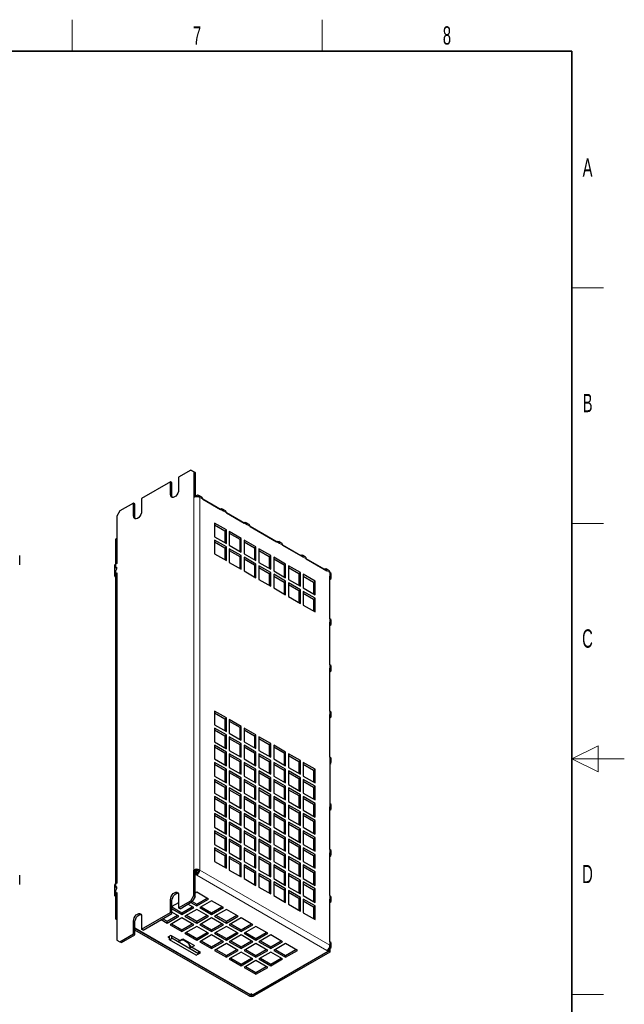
# Model space of a CAD drawing. Header units: millimetres. Extents: x 5 to 418, y 2 to 292.
# Tile 10 of 10: x 302 to 418, y 100 to 288. Entities that reach past the tile are written whole.
import ezdxf

# ---------------------------------------------------------------- set-up
doc = ezdxf.new("R2010")
doc.units = ezdxf.units.MM
doc.layers.add('SLD-0', color=7, linetype='Continuous')
doc.styles.add('SLDTEXTSTYLE0', font='TXT', dxfattribs={"width": 0.605})

msp = doc.modelspace()

# ---------------------------------------------------------------- linework, layer by layer
at = {"color": 7, "linetype": 'Continuous', "lineweight": 25}
for p, q in [((335.1527, 202.4398), (332.8193, 201.0927)), ((335.7184, 202.1131), (335.1527, 202.4398)), ((335.1527, 202.4398), (335.4356, 202.2765)), ((335.4356, 202.2765), (336.0013, 201.9498)), ((335.7184, 202.1131), (335.7184, 197.2138)), ((336.0013, 201.9498), (335.7184, 202.1131)), ((336.0013, 201.9498), (336.0013, 197.3193)), ((331.2637, 200.1946), (325.7482, 197.0106)), ((331.2637, 197.745), (331.2637, 200.1946)), ((331.5465, 200.0313), (331.2637, 200.1946)), ((331.5465, 197.5817), (331.5465, 200.0313)), ((332.8193, 201.0927), (332.8193, 198.6431)), ((336.0013, 197.6711), (336.0296, 197.6875)), ((336.0296, 197.3608), (336.0296, 197.6875)), ((336.0296, 197.6875), (336.2841, 197.5405)), ((337.2498, 197.2536), (336.6841, 197.5801)), ((324.1926, 196.1126), (321.6046, 194.6186)), ((324.1926, 193.663), (324.1926, 196.1126)), ((324.4754, 195.9493), (324.1926, 196.1126)), ((324.4754, 193.4997), (324.4754, 195.9493)), ((325.7482, 197.0106), (325.7482, 194.561)), ((336.0013, 197.3445), (336.0296, 197.3608)), ((336.0296, 197.3608), (336.0771, 197.3334)), ((336.2841, 197.3491), (336.2841, 197.5405)), ((337.4155, 196.8874), (340.8096, 194.928)), ((341.3753, 194.6013), (337.4155, 196.8873)), ((321.6046, 194.6186), (321.0389, 193.6388)), ((340.8096, 194.9279), (340.8096, 194.928)), ((341.7753, 194.641), (341.2096, 194.9676)), ((341.941, 194.2749), (345.3351, 192.3155)), ((345.9008, 191.9888), (341.941, 194.2748)), ((321.0389, 193.6388), (321.0389, 184.5752)), ((341.941, 191.0086), (339.6782, 192.3149)), ((339.6782, 192.3149), (339.6782, 189.7019)), ((339.6782, 191.9883), (341.6581, 190.8453)), ((345.3351, 192.3154), (345.3351, 192.3155)), ((346.3007, 192.0285), (345.7351, 192.3551)), ((341.6581, 190.8453), (341.941, 191.0086)), ((341.6581, 190.8453), (341.6581, 188.559)), ((341.941, 188.3957), (341.941, 191.0086)), ((344.7694, 189.3758), (342.5067, 190.682)), ((342.5067, 190.682), (342.5067, 188.0691)), ((342.5067, 190.3555), (344.4866, 189.2125)), ((346.4665, 191.6624), (351.5576, 188.7233)), ((352.1233, 188.3966), (346.4665, 191.6623)), ((321.0106, 189.3764), (320.7278, 189.2131)), ((320.7278, 189.2131), (320.7278, 184.4772)), ((321.0106, 189.3764), (321.0106, 184.6405)), ((321.0389, 189.3601), (321.0106, 189.3764)), ((339.6782, 189.7019), (341.941, 188.3957)), ((341.941, 187.7424), (339.6782, 189.0487)), ((339.6782, 189.0487), (339.6782, 186.4358)), ((339.6782, 188.7221), (341.6581, 187.5792)), ((344.4866, 189.2125), (344.7694, 189.3758)), ((344.4866, 189.2125), (344.4866, 186.9261)), ((344.7694, 186.7629), (344.7694, 189.3758)), ((347.5978, 187.743), (345.3351, 189.0492)), ((345.3351, 189.0492), (345.3351, 186.4363)), ((345.3351, 188.7227), (347.315, 187.5797)), ((351.5576, 188.7232), (351.5576, 188.7233)), ((352.5233, 188.4363), (351.9576, 188.7629)), ((339.6782, 186.4358), (341.941, 185.1295)), ((341.6581, 187.5792), (341.941, 187.7424)), ((341.6581, 187.5792), (341.6581, 185.2928)), ((341.941, 185.1295), (341.941, 187.7424)), ((342.5067, 188.0691), (344.7694, 186.7629)), ((344.7694, 186.1096), (342.5067, 187.4159)), ((342.5067, 187.4159), (342.5067, 184.8029)), ((342.5067, 187.0893), (344.4866, 185.9463)), ((345.3351, 186.4363), (347.5978, 185.13)), ((347.315, 187.5797), (347.5978, 187.743)), ((347.315, 187.5797), (347.315, 185.2933)), ((347.5978, 185.13), (347.5978, 187.743)), ((350.4263, 186.1102), (348.1635, 187.4164)), ((348.1635, 187.4164), (348.1635, 184.8035)), ((348.1635, 187.0898), (350.1434, 185.9469)), ((352.689, 188.0702), (356.0831, 186.1108)), ((356.6488, 185.7841), (352.689, 188.0701)), ((302.4442, 185.1475), (302.4442, 186.1177)), ((302.4442, 184.3213), (302.4442, 185.1475)), ((321.0106, 184.6405), (320.7278, 184.4772)), ((320.7278, 184.4772), (320.7987, 184.4363)), ((321.0389, 184.5752), (320.8126, 184.4445)), ((321.0106, 184.6405), (321.0389, 184.6242)), ((342.5067, 184.8029), (344.7694, 183.4967)), ((344.4866, 185.9463), (344.7694, 186.1096)), ((344.4866, 185.9463), (344.4866, 183.66)), ((344.7694, 183.4967), (344.7694, 186.1096)), ((347.5978, 184.4768), (345.3351, 185.7831)), ((345.3351, 185.7831), (345.3351, 183.1701)), ((345.3351, 185.4565), (347.315, 184.3135)), ((347.315, 184.3135), (347.5978, 184.4768)), ((347.5978, 181.8639), (347.5978, 184.4768)), ((348.1635, 184.8035), (350.4263, 183.4972)), ((350.1434, 185.9469), (350.4263, 186.1102)), ((350.1434, 185.9469), (350.1434, 183.6605)), ((350.4263, 183.4972), (350.4263, 186.1102)), ((353.2547, 184.4773), (350.9919, 185.7836)), ((350.9919, 185.7836), (350.9919, 183.1707)), ((350.9919, 185.457), (352.9718, 184.3141)), ((352.9718, 184.3141), (353.2547, 184.4773)), ((353.2547, 181.8644), (353.2547, 184.4773)), ((356.0831, 186.1107), (356.0831, 186.1108)), ((357.0488, 185.8238), (356.4831, 186.1504)), ((360.6086, 183.4983), (357.2145, 185.4577)), ((357.2145, 185.4576), (361.1743, 183.1716)), ((320.5783, 184.118), (320.5783, 183.1478)), ((320.5783, 183.1478), (320.5783, 182.3216)), ((321.0106, 182.6808), (320.7278, 182.5175)), ((320.7278, 182.5175), (320.7278, 123.4)), ((321.0315, 183.74), (320.8126, 183.8664)), ((320.8126, 182.6481), (321.0389, 182.7788)), ((321.0106, 182.6808), (321.0106, 123.5632)), ((321.0389, 182.6645), (321.0106, 182.6808)), ((321.0389, 182.7788), (321.0389, 123.4979)), ((345.3351, 183.1701), (347.5978, 181.8639)), ((347.315, 184.3135), (347.315, 182.0272)), ((350.4263, 182.844), (348.1635, 184.1502)), ((348.1635, 184.1502), (348.1635, 181.5373)), ((348.1635, 183.8237), (350.1434, 182.6807)), ((350.1434, 182.6807), (350.4263, 182.844)), ((350.1434, 182.6807), (350.1434, 180.3943)), ((350.4263, 180.2311), (350.4263, 182.844)), ((350.9919, 183.1707), (353.2547, 181.8644)), ((353.2547, 181.2112), (350.9919, 182.5174)), ((350.9919, 182.5174), (350.9919, 179.9045)), ((352.9718, 184.3141), (352.9718, 182.0277)), ((356.0831, 182.8445), (353.8204, 184.1508)), ((353.8204, 184.1508), (353.8204, 181.5378)), ((353.8204, 183.8242), (355.8003, 182.6812)), ((355.8003, 182.6812), (356.0831, 182.8445)), ((355.8003, 182.6812), (355.8003, 180.3949)), ((356.0831, 180.2316), (356.0831, 182.8445)), ((358.9115, 181.2117), (356.6488, 182.518)), ((356.6488, 182.518), (356.6488, 179.905)), ((360.6086, 183.4983), (360.6086, 183.4982)), ((361.5742, 183.2113), (361.0086, 183.5379)), ((361.9743, 181.8653), (361.9743, 182.5185)), ((348.1635, 181.5373), (350.4263, 180.2311)), ((350.9919, 182.1909), (352.9718, 181.0479)), ((352.9718, 181.0479), (353.2547, 181.2112)), ((352.9718, 181.0479), (352.9718, 178.7615)), ((353.2547, 178.5982), (353.2547, 181.2112)), ((353.8204, 181.5378), (356.0831, 180.2316)), ((356.0831, 179.5784), (353.8204, 180.8846)), ((353.8204, 180.8846), (353.8204, 178.2717)), ((356.6488, 182.1914), (358.6287, 181.0484)), ((358.6287, 181.0484), (358.9115, 181.2117)), ((358.6287, 181.0484), (358.6287, 178.7621)), ((358.9115, 178.5988), (358.9115, 181.2117)), ((361.74, 174.0264), (361.74, 182.1918)), ((350.9919, 179.9045), (353.2547, 178.5982)), ((353.8204, 180.5581), (355.8003, 179.4151)), ((355.8003, 179.4151), (356.0831, 179.5784)), ((355.8003, 179.4151), (355.8003, 177.1287)), ((356.0831, 176.9654), (356.0831, 179.5784)), ((356.6488, 179.905), (358.9115, 178.5988)), ((358.9115, 177.9455), (356.6488, 179.2518)), ((356.6488, 179.2518), (356.6488, 176.6389)), ((356.6488, 178.9252), (358.6287, 177.7823)), ((353.8204, 178.2717), (356.0831, 176.9654)), ((358.6287, 177.7823), (358.9115, 177.9455)), ((358.6287, 177.7823), (358.6287, 175.4959)), ((358.9115, 175.3326), (358.9115, 177.9455)), ((356.6488, 176.6389), (358.9115, 175.3326)), ((361.74, 165.2078), (361.74, 173.3732)), ((361.9743, 173.0466), (361.9743, 173.6999)), ((361.74, 156.3891), (361.74, 164.5545)), ((361.9743, 164.228), (361.9743, 164.8812)), ((341.941, 155.0808), (339.6782, 156.3871)), ((339.6782, 156.3871), (339.6782, 153.7741)), ((339.6782, 156.0605), (341.6581, 154.9175)), ((341.6581, 154.9175), (341.941, 155.0808)), ((341.6581, 154.9175), (341.6581, 152.6312)), ((341.941, 152.4679), (341.941, 155.0808)), ((344.7694, 153.448), (342.5067, 154.7542)), ((342.5067, 154.7542), (342.5067, 152.1413)), ((342.5067, 154.4277), (344.4866, 153.2847)), ((361.74, 147.5705), (361.74, 155.7359)), ((361.9743, 155.4093), (361.9743, 156.0626)), ((339.6782, 153.7741), (341.941, 152.4679)), ((341.941, 151.8146), (339.6782, 153.1209)), ((339.6782, 153.1209), (339.6782, 150.508)), ((339.6782, 152.7943), (341.6581, 151.6514)), ((344.4866, 153.2847), (344.7694, 153.448)), ((344.4866, 153.2847), (344.4866, 150.9983)), ((344.7694, 150.8351), (344.7694, 153.448)), ((347.5978, 151.8152), (345.3351, 153.1214)), ((345.3351, 153.1214), (345.3351, 150.5085)), ((345.3351, 152.7949), (347.315, 151.6519)), ((341.6581, 151.6514), (341.941, 151.8146)), ((341.6581, 151.6514), (341.6581, 149.365)), ((341.941, 149.2017), (341.941, 151.8146)), ((342.5067, 152.1413), (344.7694, 150.8351)), ((344.7694, 150.1818), (342.5067, 151.4881)), ((342.5067, 151.4881), (342.5067, 148.8752)), ((342.5067, 151.1615), (344.4866, 150.0185)), ((347.315, 151.6519), (347.5978, 151.8152)), ((347.315, 151.6519), (347.315, 149.3655)), ((347.5978, 149.2022), (347.5978, 151.8152)), ((350.4263, 150.1824), (348.1635, 151.4886)), ((348.1635, 151.4886), (348.1635, 148.8757)), ((348.1635, 151.1621), (350.1434, 150.0191)), ((339.6782, 150.508), (341.941, 149.2017)), ((341.941, 148.5485), (339.6782, 149.8547)), ((339.6782, 149.8547), (339.6782, 147.2418)), ((339.6782, 149.5282), (341.6581, 148.3852)), ((342.5067, 148.8752), (344.7694, 147.5689)), ((344.4866, 150.0185), (344.7694, 150.1818)), ((344.4866, 150.0185), (344.4866, 147.7322)), ((344.7694, 147.5689), (344.7694, 150.1818)), ((345.3351, 150.5085), (347.5978, 149.2022)), ((347.5978, 148.549), (345.3351, 149.8553)), ((345.3351, 149.8553), (345.3351, 147.2423)), ((345.3351, 149.5287), (347.315, 148.3857)), ((348.1635, 148.8757), (350.4263, 147.5694)), ((350.1434, 150.0191), (350.4263, 150.1824)), ((350.1434, 150.0191), (350.1434, 147.7327)), ((350.4263, 147.5694), (350.4263, 150.1824)), ((353.2547, 148.5495), (350.9919, 149.8558)), ((350.9919, 149.8558), (350.9919, 147.2429)), ((350.9919, 149.5292), (352.9718, 148.3863)), ((339.6782, 147.2418), (341.941, 145.9356)), ((341.6581, 148.3852), (341.941, 148.5485)), ((341.6581, 148.3852), (341.6581, 146.0988)), ((341.941, 145.9356), (341.941, 148.5485)), ((344.7694, 146.9157), (342.5067, 148.2219)), ((342.5067, 148.2219), (342.5067, 145.609)), ((342.5067, 147.8954), (344.4866, 146.7524)), ((344.4866, 146.7524), (344.7694, 146.9157)), ((344.7694, 144.3027), (344.7694, 146.9157)), ((345.3351, 147.2423), (347.5978, 145.9361)), ((347.315, 148.3857), (347.5978, 148.549)), ((347.315, 148.3857), (347.315, 146.0994)), ((347.5978, 145.9361), (347.5978, 148.549)), ((350.4263, 146.9162), (348.1635, 148.2225)), ((348.1635, 148.2225), (348.1635, 145.6095)), ((348.1635, 147.8959), (350.1434, 146.7529)), ((350.1434, 146.7529), (350.4263, 146.9162)), ((350.4263, 144.3033), (350.4263, 146.9162)), ((350.9919, 147.2429), (353.2547, 145.9366)), ((352.9718, 148.3863), (353.2547, 148.5495)), ((352.9718, 148.3863), (352.9718, 146.0999)), ((353.2547, 145.9366), (353.2547, 148.5495)), ((356.0831, 146.9167), (353.8204, 148.223)), ((353.8204, 148.223), (353.8204, 145.6101)), ((353.8204, 147.8964), (355.8003, 146.7534)), ((355.8003, 146.7534), (356.0831, 146.9167)), ((356.0831, 144.3038), (356.0831, 146.9167)), ((361.74, 146.9173), (361.74, 138.7519)), ((361.9743, 146.5907), (361.9743, 147.2439)), ((341.941, 145.2823), (339.6782, 146.5886)), ((339.6782, 146.5886), (339.6782, 143.9756)), ((339.6782, 146.262), (341.6581, 145.119)), ((341.6581, 145.119), (341.941, 145.2823)), ((341.6581, 145.119), (341.6581, 142.8327)), ((341.941, 142.6694), (341.941, 145.2823)), ((342.5067, 145.609), (344.7694, 144.3027)), ((344.7694, 143.6495), (342.5067, 144.9558)), ((342.5067, 144.9558), (342.5067, 142.3428)), ((344.4866, 146.7524), (344.4866, 144.466)), ((347.5978, 145.2829), (345.3351, 146.5891)), ((345.3351, 146.5891), (345.3351, 143.9762)), ((345.3351, 146.2625), (347.315, 145.1196)), ((347.315, 145.1196), (347.5978, 145.2829)), ((347.315, 145.1196), (347.315, 142.8332)), ((347.5978, 142.6699), (347.5978, 145.2829)), ((348.1635, 145.6095), (350.4263, 144.3033)), ((350.4263, 143.65), (348.1635, 144.9563)), ((348.1635, 144.9563), (348.1635, 142.3434)), ((350.1434, 146.7529), (350.1434, 144.4665)), ((353.2547, 145.2834), (350.9919, 146.5896)), ((350.9919, 146.5896), (350.9919, 143.9767)), ((350.9919, 146.2631), (352.9718, 145.1201)), ((352.9718, 145.1201), (353.2547, 145.2834)), ((352.9718, 145.1201), (352.9718, 142.8337)), ((353.2547, 142.6705), (353.2547, 145.2834)), ((353.8204, 145.6101), (356.0831, 144.3038)), ((356.0831, 143.6506), (353.8204, 144.9568)), ((353.8204, 144.9568), (353.8204, 142.3439)), ((355.8003, 146.7534), (355.8003, 144.4671)), ((358.9115, 145.2839), (356.6488, 146.5902)), ((356.6488, 146.5902), (356.6488, 143.9772)), ((356.6488, 146.2636), (358.6287, 145.1206)), ((358.6287, 145.1206), (358.9115, 145.2839)), ((358.6287, 145.1206), (358.6287, 142.8343)), ((358.9115, 142.671), (358.9115, 145.2839)), ((339.6782, 143.9756), (341.941, 142.6694)), ((341.941, 142.0162), (339.6782, 143.3224)), ((339.6782, 143.3224), (339.6782, 140.7095)), ((339.6782, 142.9958), (341.6581, 141.8529)), ((342.5067, 144.6292), (344.4866, 143.4862)), ((344.4866, 143.4862), (344.7694, 143.6495)), ((344.4866, 143.4862), (344.4866, 141.1999)), ((344.7694, 141.0366), (344.7694, 143.6495)), ((345.3351, 143.9762), (347.5978, 142.6699)), ((347.5978, 142.0167), (345.3351, 143.3229)), ((345.3351, 143.3229), (345.3351, 140.71)), ((345.3351, 142.9964), (347.315, 141.8534)), ((348.1635, 144.6297), (350.1434, 143.4868)), ((350.1434, 143.4868), (350.4263, 143.65)), ((350.1434, 143.4868), (350.1434, 141.2004)), ((350.4263, 141.0371), (350.4263, 143.65)), ((350.9919, 143.9767), (353.2547, 142.6705)), ((353.2547, 142.0172), (350.9919, 143.3235)), ((350.9919, 143.3235), (350.9919, 140.7105)), ((350.9919, 142.9969), (352.9718, 141.8539)), ((353.8204, 144.6303), (355.8003, 143.4873)), ((355.8003, 143.4873), (356.0831, 143.6506)), ((355.8003, 143.4873), (355.8003, 141.2009)), ((356.0831, 141.0376), (356.0831, 143.6506)), ((356.6488, 143.9772), (358.9115, 142.671)), ((358.9115, 142.0177), (356.6488, 143.324)), ((356.6488, 143.324), (356.6488, 140.7111)), ((356.6488, 142.9974), (358.6287, 141.8545)), ((341.6581, 141.8529), (341.941, 142.0162)), ((341.6581, 141.8529), (341.6581, 139.5665)), ((341.941, 139.4032), (341.941, 142.0162)), ((342.5067, 142.3428), (344.7694, 141.0366)), ((344.7694, 140.3833), (342.5067, 141.6896)), ((342.5067, 141.6896), (342.5067, 139.0767)), ((342.5067, 141.363), (344.4866, 140.2201)), ((347.315, 141.8534), (347.5978, 142.0167)), ((347.315, 141.8534), (347.315, 139.567)), ((347.5978, 139.4038), (347.5978, 142.0167)), ((348.1635, 142.3434), (350.4263, 141.0371)), ((350.4263, 140.3839), (348.1635, 141.6901)), ((348.1635, 141.6901), (348.1635, 139.0772)), ((348.1635, 141.3636), (350.1434, 140.2206)), ((352.9718, 141.8539), (353.2547, 142.0172)), ((352.9718, 141.8539), (352.9718, 139.5676)), ((353.2547, 139.4043), (353.2547, 142.0172)), ((353.8204, 142.3439), (356.0831, 141.0376)), ((356.0831, 140.3844), (353.8204, 141.6907)), ((353.8204, 141.6907), (353.8204, 139.0777)), ((353.8204, 141.3641), (355.8003, 140.2211)), ((358.6287, 141.8545), (358.9115, 142.0177)), ((358.6287, 141.8545), (358.6287, 139.5681)), ((358.9115, 139.4048), (358.9115, 142.0177)), ((339.6782, 140.7095), (341.941, 139.4032)), ((341.941, 138.75), (339.6782, 140.0562)), ((339.6782, 140.0562), (339.6782, 137.4433)), ((339.6782, 139.7297), (341.6581, 138.5867)), ((344.4866, 140.2201), (344.7694, 140.3833)), ((344.4866, 140.2201), (344.4866, 137.9337)), ((344.7694, 137.7704), (344.7694, 140.3833)), ((345.3351, 140.71), (347.5978, 139.4038)), ((347.5978, 138.7505), (345.3351, 140.0568)), ((345.3351, 140.0568), (345.3351, 137.4438)), ((345.3351, 139.7302), (347.315, 138.5872)), ((350.1434, 140.2206), (350.4263, 140.3839)), ((350.1434, 140.2206), (350.1434, 137.9342)), ((350.4263, 137.7709), (350.4263, 140.3839)), ((350.9919, 140.7105), (353.2547, 139.4043)), ((353.2547, 138.7511), (350.9919, 140.0573)), ((350.9919, 140.0573), (350.9919, 137.4444)), ((350.9919, 139.7307), (352.9718, 138.5878)), ((355.8003, 140.2211), (356.0831, 140.3844)), ((355.8003, 140.2211), (355.8003, 137.9348)), ((356.0831, 137.7715), (356.0831, 140.3844)), ((356.6488, 140.7111), (358.9115, 139.4048)), ((358.9115, 138.7516), (356.6488, 140.0578)), ((356.6488, 140.0578), (356.6488, 137.4449)), ((356.6488, 139.7313), (358.6287, 138.5883)), ((339.6782, 137.4433), (341.941, 136.1371)), ((341.6581, 138.5867), (341.941, 138.75)), ((341.6581, 138.5867), (341.6581, 136.3003)), ((341.941, 136.1371), (341.941, 138.75)), ((342.5067, 139.0767), (344.7694, 137.7704)), ((344.7694, 137.1172), (342.5067, 138.4234)), ((342.5067, 138.4234), (342.5067, 135.8105)), ((342.5067, 138.0969), (344.4866, 136.9539)), ((345.3351, 137.4438), (347.5978, 136.1376)), ((347.315, 138.5872), (347.5978, 138.7505)), ((347.315, 138.5872), (347.315, 136.3009)), ((347.5978, 136.1376), (347.5978, 138.7505)), ((348.1635, 139.0772), (350.4263, 137.7709)), ((350.4263, 137.1177), (348.1635, 138.424)), ((348.1635, 138.424), (348.1635, 135.811)), ((348.1635, 138.0974), (350.1434, 136.9544)), ((350.9919, 137.4444), (353.2547, 136.1381)), ((352.9718, 138.5878), (353.2547, 138.7511)), ((352.9718, 138.5878), (352.9718, 136.3014)), ((353.2547, 136.1381), (353.2547, 138.7511)), ((353.8204, 139.0777), (356.0831, 137.7715)), ((356.0831, 137.1182), (353.8204, 138.4245)), ((353.8204, 138.4245), (353.8204, 135.8116)), ((353.8204, 138.0979), (355.8003, 136.955)), ((356.6488, 137.4449), (358.9115, 136.1387)), ((358.6287, 138.5883), (358.9115, 138.7516)), ((358.6287, 138.5883), (358.6287, 136.3019)), ((358.9115, 136.1387), (358.9115, 138.7516)), ((361.74, 129.9332), (361.74, 138.0986)), ((361.9743, 137.7721), (361.9743, 138.4253)), ((341.941, 135.4838), (339.6782, 136.7901)), ((339.6782, 136.7901), (339.6782, 134.1772)), ((339.6782, 136.4635), (341.6581, 135.3205)), ((341.6581, 135.3205), (341.941, 135.4838)), ((341.941, 132.8709), (341.941, 135.4838)), ((342.5067, 135.8105), (344.7694, 134.5042)), ((344.4866, 136.9539), (344.7694, 137.1172)), ((344.4866, 136.9539), (344.4866, 134.6675)), ((344.7694, 134.5042), (344.7694, 137.1172)), ((347.5978, 135.4844), (345.3351, 136.7906)), ((345.3351, 136.7906), (345.3351, 134.1777)), ((345.3351, 136.4641), (347.315, 135.3211)), ((347.315, 135.3211), (347.5978, 135.4844)), ((347.5978, 132.8714), (347.5978, 135.4844)), ((348.1635, 135.811), (350.4263, 134.5048)), ((350.1434, 136.9544), (350.4263, 137.1177)), ((350.1434, 136.9544), (350.1434, 134.6681)), ((350.4263, 134.5048), (350.4263, 137.1177)), ((353.2547, 135.4849), (350.9919, 136.7911)), ((350.9919, 136.7911), (350.9919, 134.1782)), ((350.9919, 136.4646), (352.9718, 135.3216)), ((352.9718, 135.3216), (353.2547, 135.4849)), ((353.2547, 132.872), (353.2547, 135.4849)), ((353.8204, 135.8116), (356.0831, 134.5053)), ((355.8003, 136.955), (356.0831, 137.1182)), ((355.8003, 136.955), (355.8003, 134.6686)), ((356.0831, 134.5053), (356.0831, 137.1182)), ((358.9115, 135.4854), (356.6488, 136.7917)), ((356.6488, 136.7917), (356.6488, 134.1787)), ((356.6488, 136.4651), (358.6287, 135.3221)), ((358.6287, 135.3221), (358.9115, 135.4854)), ((358.9115, 132.8725), (358.9115, 135.4854)), ((339.6782, 134.1772), (341.941, 132.8709)), ((341.6581, 135.3205), (341.6581, 133.0342)), ((344.7694, 133.851), (342.5067, 135.1573)), ((342.5067, 135.1573), (342.5067, 132.5443)), ((342.5067, 134.8307), (344.4866, 133.6877)), ((344.4866, 133.6877), (344.7694, 133.851)), ((344.4866, 133.6877), (344.4866, 131.4014)), ((344.7694, 131.2381), (344.7694, 133.851)), ((345.3351, 134.1777), (347.5978, 132.8714)), ((347.315, 135.3211), (347.315, 133.0347)), ((350.4263, 133.8515), (348.1635, 135.1578)), ((348.1635, 135.1578), (348.1635, 132.5449)), ((348.1635, 134.8312), (350.1434, 133.6883)), ((350.1434, 133.6883), (350.4263, 133.8515)), ((350.1434, 133.6883), (350.1434, 131.4019)), ((350.4263, 131.2386), (350.4263, 133.8515)), ((350.9919, 134.1782), (353.2547, 132.872)), ((352.9718, 135.3216), (352.9718, 133.0352)), ((356.0831, 133.8521), (353.8204, 135.1583)), ((353.8204, 135.1583), (353.8204, 132.5454)), ((353.8204, 134.8318), (355.8003, 133.6888)), ((355.8003, 133.6888), (356.0831, 133.8521)), ((355.8003, 133.6888), (355.8003, 131.4024)), ((356.0831, 131.2391), (356.0831, 133.8521)), ((356.6488, 134.1787), (358.9115, 132.8725)), ((358.6287, 135.3221), (358.6287, 133.0358)), ((341.941, 132.2177), (339.6782, 133.5239)), ((339.6782, 133.5239), (339.6782, 130.911)), ((339.6782, 133.1974), (341.6581, 132.0544)), ((341.6581, 132.0544), (341.941, 132.2177)), ((341.6581, 132.0544), (341.6581, 129.768)), ((341.941, 129.6047), (341.941, 132.2177)), ((342.5067, 132.5443), (344.7694, 131.2381)), ((344.7694, 130.5849), (342.5067, 131.8911)), ((342.5067, 131.8911), (342.5067, 129.2782)), ((347.5978, 132.2182), (345.3351, 133.5245)), ((345.3351, 133.5245), (345.3351, 130.9115)), ((345.3351, 133.1979), (347.315, 132.0549)), ((347.315, 132.0549), (347.5978, 132.2182)), ((347.315, 132.0549), (347.315, 129.7685)), ((347.5978, 129.6053), (347.5978, 132.2182)), ((348.1635, 132.5449), (350.4263, 131.2386)), ((350.4263, 130.5854), (348.1635, 131.8916)), ((348.1635, 131.8916), (348.1635, 129.2787)), ((353.2547, 132.2187), (350.9919, 133.525)), ((350.9919, 133.525), (350.9919, 130.9121)), ((350.9919, 133.1984), (352.9718, 132.0554)), ((352.9718, 132.0554), (353.2547, 132.2187)), ((352.9718, 132.0554), (352.9718, 129.7691)), ((353.2547, 129.6058), (353.2547, 132.2187)), ((353.8204, 132.5454), (356.0831, 131.2391)), ((356.0831, 130.5859), (353.8204, 131.8922)), ((353.8204, 131.8922), (353.8204, 129.2792)), ((358.9115, 132.2193), (356.6488, 133.5255)), ((356.6488, 133.5255), (356.6488, 130.9126)), ((356.6488, 133.1989), (358.6287, 132.056)), ((358.6287, 132.056), (358.9115, 132.2193)), ((358.6287, 132.056), (358.6287, 129.7696)), ((358.9115, 129.6063), (358.9115, 132.2193)), ((339.6782, 130.911), (341.941, 129.6047)), ((341.941, 128.9515), (339.6782, 130.2578)), ((339.6782, 130.2578), (339.6782, 127.6448)), ((339.6782, 129.9312), (341.6581, 128.7882)), ((342.5067, 131.5645), (344.4866, 130.4216)), ((344.4866, 130.4216), (344.7694, 130.5849)), ((344.4866, 130.4216), (344.4866, 128.1352)), ((344.7694, 127.9719), (344.7694, 130.5849)), ((345.3351, 130.9115), (347.5978, 129.6053)), ((347.5978, 128.952), (345.3351, 130.2583)), ((345.3351, 130.2583), (345.3351, 127.6454)), ((345.3351, 129.9317), (347.315, 128.7888)), ((348.1635, 131.5651), (350.1434, 130.4221)), ((350.1434, 130.4221), (350.4263, 130.5854)), ((350.1434, 130.4221), (350.1434, 128.1357)), ((350.4263, 127.9725), (350.4263, 130.5854)), ((350.9919, 130.9121), (353.2547, 129.6058)), ((353.2547, 128.9526), (350.9919, 130.2588)), ((350.9919, 130.2588), (350.9919, 127.6459)), ((350.9919, 129.9323), (352.9718, 128.7893)), ((353.8204, 131.5656), (355.8003, 130.4226)), ((355.8003, 130.4226), (356.0831, 130.5859)), ((355.8003, 130.4226), (355.8003, 128.1363)), ((356.0831, 127.973), (356.0831, 130.5859)), ((356.6488, 130.9126), (358.9115, 129.6063)), ((358.9115, 128.9531), (356.6488, 130.2593)), ((356.6488, 130.2593), (356.6488, 127.6464)), ((356.6488, 129.9328), (358.6287, 128.7898)), ((341.6581, 128.7882), (341.941, 128.9515)), ((341.6581, 128.7882), (341.6581, 126.5019)), ((341.941, 126.3386), (341.941, 128.9515)), ((342.5067, 129.2782), (344.7694, 127.9719)), ((344.7694, 127.3187), (342.5067, 128.6249)), ((342.5067, 128.6249), (342.5067, 126.012)), ((342.5067, 128.2984), (344.4866, 127.1554)), ((347.315, 128.7888), (347.5978, 128.952)), ((347.315, 128.7888), (347.315, 126.5024)), ((347.5978, 126.3391), (347.5978, 128.952)), ((348.1635, 129.2787), (350.4263, 127.9725)), ((350.4263, 127.3192), (348.1635, 128.6255)), ((348.1635, 128.6255), (348.1635, 126.0125)), ((348.1635, 128.2989), (350.1434, 127.1559)), ((352.9718, 128.7893), (353.2547, 128.9526)), ((352.9718, 128.7893), (352.9718, 126.5029)), ((353.2547, 126.3396), (353.2547, 128.9526)), ((353.8204, 129.2792), (356.0831, 127.973)), ((356.0831, 127.3197), (353.8204, 128.626)), ((353.8204, 128.626), (353.8204, 126.0131)), ((353.8204, 128.2994), (355.8003, 127.1565)), ((358.6287, 128.7898), (358.9115, 128.9531)), ((358.6287, 128.7898), (358.6287, 126.5034)), ((358.9115, 126.3402), (358.9115, 128.9531)), ((361.74, 121.1146), (361.74, 129.28)), ((361.9743, 128.9534), (361.9743, 129.6066)), ((339.6782, 127.6448), (341.941, 126.3386)), ((344.4866, 127.1554), (344.7694, 127.3187)), ((344.4866, 127.1554), (344.4866, 124.869)), ((344.7694, 124.7058), (344.7694, 127.3187)), ((345.3351, 127.6454), (347.5978, 126.3391)), ((347.5978, 125.6859), (345.3351, 126.9921)), ((345.3351, 126.9921), (345.3351, 124.3792)), ((345.3351, 126.6656), (347.315, 125.5226)), ((350.1434, 127.1559), (350.4263, 127.3192)), ((350.1434, 127.1559), (350.1434, 124.8696)), ((350.4263, 124.7063), (350.4263, 127.3192)), ((350.9919, 127.6459), (353.2547, 126.3396)), ((353.2547, 125.6864), (350.9919, 126.9927)), ((350.9919, 126.9927), (350.9919, 124.3797)), ((350.9919, 126.6661), (352.9718, 125.5231)), ((355.8003, 127.1565), (356.0831, 127.3197)), ((355.8003, 127.1565), (355.8003, 124.8701)), ((356.0831, 124.7068), (356.0831, 127.3197)), ((356.6488, 127.6464), (358.9115, 126.3402)), ((358.9115, 125.6869), (356.6488, 126.9932)), ((356.6488, 126.9932), (356.6488, 124.3803)), ((356.6488, 126.6666), (358.6287, 125.5237)), ((302.4442, 124.0702), (302.4442, 125.0405)), ((335.7184, 121.1122), (335.7184, 126.0115)), ((336.0013, 125.8482), (335.7184, 126.0115)), ((336.0013, 120.949), (336.0013, 125.8482)), ((336.1427, 125.6033), (336.0013, 125.5216)), ((336.0296, 125.5053), (336.0013, 125.4889)), ((336.0296, 125.1786), (336.0013, 125.1623)), ((336.0296, 125.5053), (336.0296, 125.1786)), ((336.2841, 125.3583), (336.0296, 125.5053)), ((336.2841, 125.0317), (336.0296, 125.1786)), ((336.1427, 125.9009), (336.1427, 125.6033)), ((336.4005, 125.4544), (336.1427, 125.6033)), ((336.2841, 125.3583), (336.2841, 125.0317)), ((336.567, 125.8482), (336.8498, 126.0115)), ((342.5067, 126.012), (344.7694, 124.7058)), ((345.3351, 124.3792), (347.5978, 123.0729)), ((347.315, 125.5226), (347.5978, 125.6859)), ((347.315, 125.5226), (347.315, 123.2362)), ((347.5978, 123.0729), (347.5978, 125.6859)), ((348.1635, 126.0125), (350.4263, 124.7063)), ((350.4263, 124.0531), (348.1635, 125.3593)), ((348.1635, 125.3593), (348.1635, 122.7464)), ((348.1635, 125.0327), (350.1434, 123.8898)), ((350.9919, 124.3797), (353.2547, 123.0735)), ((352.9718, 125.5231), (353.2547, 125.6864)), ((352.9718, 125.5231), (352.9718, 123.2368)), ((353.2547, 123.0735), (353.2547, 125.6864)), ((353.8204, 126.0131), (356.0831, 124.7068)), ((356.0831, 124.0536), (353.8204, 125.3598)), ((353.8204, 125.3598), (353.8204, 122.7469)), ((353.8204, 125.0333), (355.8003, 123.8903)), ((356.6488, 124.3803), (358.9115, 123.074)), ((358.6287, 125.5237), (358.9115, 125.6869)), ((358.6287, 125.5237), (358.6287, 123.2373)), ((358.9115, 123.074), (358.9115, 125.6869)), ((302.4442, 123.2441), (302.4442, 124.0702)), ((320.5783, 123.0407), (320.5783, 122.0705)), ((321.0106, 123.5632), (320.7278, 123.4)), ((320.7278, 123.4), (320.7987, 123.359)), ((321.0389, 123.4979), (320.8126, 123.3673)), ((321.0315, 122.6628), (320.8126, 122.7891)), ((321.0106, 123.5632), (321.0389, 123.5469)), ((348.1635, 122.7464), (350.4263, 121.4401)), ((350.1434, 123.8898), (350.4263, 124.0531)), ((350.1434, 123.8898), (350.1434, 121.6034)), ((350.4263, 121.4401), (350.4263, 124.0531)), ((353.2547, 122.4202), (350.9919, 123.7265)), ((350.9919, 123.7265), (350.9919, 121.1136)), ((350.9919, 123.3999), (352.9718, 122.257)), ((352.9718, 122.257), (353.2547, 122.4202)), ((353.2547, 119.8073), (353.2547, 122.4202)), ((353.8204, 122.7469), (356.0831, 121.4407)), ((355.8003, 123.8903), (356.0831, 124.0536)), ((355.8003, 123.8903), (355.8003, 121.6039)), ((356.0831, 121.4407), (356.0831, 124.0536)), ((358.9115, 122.4208), (356.6488, 123.727)), ((356.6488, 123.727), (356.6488, 121.1141)), ((356.6488, 123.4005), (358.6287, 122.2575)), ((358.6287, 122.2575), (358.9115, 122.4208)), ((358.9115, 119.8078), (358.9115, 122.4208)), ((320.5783, 122.0705), (320.5783, 121.2443)), ((321.0106, 121.6035), (320.7278, 121.4403)), ((320.7278, 121.4403), (320.7278, 116.7043)), ((320.8126, 121.5709), (321.0389, 121.7015)), ((321.0106, 121.6035), (321.0106, 116.8676)), ((321.0389, 121.5872), (321.0106, 121.6035)), ((321.0389, 121.7015), (321.0389, 112.6379)), ((332.8193, 121.235), (332.8193, 118.7854)), ((335.1527, 120.1324), (335.7184, 121.1122)), ((336.0013, 120.949), (335.4356, 119.9692)), ((335.7184, 121.1122), (336.0013, 120.949)), ((336.2841, 121.7661), (336.0013, 121.6028)), ((338.5469, 120.4598), (336.2841, 121.7661)), ((336.2841, 119.4802), (338.264, 120.6231)), ((336.2841, 119.1535), (338.5469, 120.4598)), ((350.9919, 121.1136), (353.2547, 119.8073)), ((352.9718, 122.257), (352.9718, 119.9706)), ((356.0831, 120.7874), (353.8204, 122.0937)), ((353.8204, 122.0937), (353.8204, 119.4807)), ((353.8204, 121.7671), (355.8003, 120.6241)), ((355.8003, 120.6241), (356.0831, 120.7874)), ((355.8003, 120.6241), (355.8003, 118.3378)), ((356.0831, 118.1745), (356.0831, 120.7874)), ((356.6488, 121.1141), (358.9115, 119.8078)), ((358.9115, 119.1546), (356.6488, 120.4609)), ((356.6488, 120.4609), (356.6488, 117.8479)), ((358.6287, 122.2575), (358.6287, 119.9711)), ((361.74, 112.2959), (361.74, 120.4613)), ((361.9743, 120.1348), (361.9743, 120.788)), ((331.2637, 117.8873), (331.2637, 120.3369)), ((331.5465, 117.724), (331.5465, 120.1737)), ((332.8193, 119.7659), (331.5465, 119.0311)), ((331.5465, 118.9495), (333.4557, 117.8473)), ((331.5465, 118.6229), (333.4557, 117.5207)), ((332.8193, 118.7854), (335.1527, 120.1324)), ((333.1021, 118.6221), (332.8193, 118.7854)), ((333.1021, 118.6221), (335.4356, 119.9692)), ((333.4557, 117.8473), (335.4355, 118.9903)), ((333.4557, 117.5207), (335.7184, 118.827)), ((335.7184, 118.827), (334.5878, 119.4797)), ((335.4356, 119.9692), (335.1527, 120.1324)), ((335.1534, 119.8063), (336.2841, 119.1535)), ((335.436, 119.9698), (336.2841, 119.4802)), ((336.2841, 119.1535), (336.2841, 119.4802)), ((339.1125, 120.1332), (336.8498, 118.827)), ((336.8498, 118.827), (339.1125, 117.5207)), ((337.1327, 118.9903), (339.1125, 117.8473)), ((341.3753, 118.827), (339.1125, 120.1332)), ((339.1125, 117.8473), (341.0924, 118.9903)), ((339.1125, 117.5207), (341.3753, 118.827)), ((353.8204, 119.4807), (356.0831, 118.1745)), ((356.6488, 120.1343), (358.6287, 118.9913)), ((358.6287, 118.9913), (358.9115, 119.1546)), ((358.6287, 118.9913), (358.6287, 116.705)), ((358.9115, 116.5417), (358.9115, 119.1546)), ((321.0106, 116.8676), (320.7278, 116.7043)), ((321.0389, 116.5247), (320.7278, 116.7043)), ((321.0389, 116.8513), (321.0106, 116.8676)), ((325.7482, 114.7033), (331.2637, 117.8873)), ((325.7482, 117.1529), (325.7482, 114.7033)), ((326.0311, 114.54), (331.5465, 117.724)), ((329.7795, 116.7039), (330.6273, 116.2145)), ((330.6273, 116.2145), (332.6071, 117.3575)), ((330.6273, 115.8879), (332.89, 117.1942)), ((333.4557, 116.8676), (331.1929, 115.5613)), ((331.5465, 117.724), (331.2637, 117.8873)), ((332.89, 117.1942), (331.5465, 117.9698)), ((333.4557, 117.5207), (333.4557, 117.8473)), ((335.7184, 115.5613), (333.4557, 116.8676)), ((336.2841, 118.5004), (334.0214, 117.1942)), ((334.0214, 117.1942), (336.2841, 115.8879)), ((334.3043, 117.3575), (336.2841, 116.2145)), ((338.5469, 117.1942), (336.2841, 118.5004)), ((336.2841, 116.2145), (338.264, 117.3575)), ((336.2841, 115.8879), (338.5469, 117.1942)), ((339.1125, 116.8676), (336.8498, 115.5613)), ((339.1125, 117.5207), (339.1125, 117.8473)), ((341.3753, 115.5613), (339.1125, 116.8676)), ((341.941, 118.5004), (339.6782, 117.1942)), ((339.6782, 117.1942), (341.941, 115.8879)), ((339.9611, 117.3575), (341.941, 116.2145)), ((344.2037, 117.1942), (341.941, 118.5004)), ((341.941, 116.2145), (343.9208, 117.3575)), ((341.941, 115.8879), (344.2037, 117.1942)), ((344.7694, 116.8676), (342.5067, 115.5613)), ((347.0321, 115.5613), (344.7694, 116.8676)), ((356.6488, 117.8479), (358.9115, 116.5417)), ((324.1926, 113.8053), (324.1926, 116.2549)), ((324.4754, 113.642), (324.4754, 116.0916)), ((346.4947, 102.1886), (324.4754, 114.9001)), ((346.4665, 102.1723), (324.4754, 114.8674)), ((329.4966, 116.5406), (330.6273, 115.8879)), ((330.6273, 115.8879), (330.6273, 116.2145)), ((331.1929, 115.5613), (333.4557, 114.2551)), ((331.4758, 115.7247), (333.4557, 114.5817)), ((333.4557, 114.5817), (335.4355, 115.7247)), ((333.4557, 114.2551), (335.7184, 115.5613)), ((336.2841, 115.2348), (334.0214, 113.9285)), ((336.2841, 115.8879), (336.2841, 116.2145)), ((338.5469, 113.9285), (336.2841, 115.2348)), ((336.8498, 115.5613), (339.1125, 114.2551)), ((337.1327, 115.7247), (339.1125, 114.5817)), ((339.1125, 114.5817), (341.0924, 115.7247)), ((339.1125, 114.2551), (341.3753, 115.5613)), ((341.941, 115.2348), (339.6782, 113.9285)), ((341.941, 115.8879), (341.941, 116.2145)), ((344.2037, 113.9285), (341.941, 115.2348)), ((342.5067, 115.5613), (344.7694, 114.2551)), ((342.7895, 115.7247), (344.7694, 114.5817)), ((344.7694, 114.5817), (346.7493, 115.7247)), ((344.7694, 114.2551), (347.0321, 115.5613)), ((347.5978, 115.2348), (345.3351, 113.9285)), ((349.8606, 113.9285), (347.5978, 115.2348)), ((321.6046, 112.3112), (324.1926, 113.8053)), ((321.8874, 112.148), (324.4754, 113.642)), ((324.4754, 113.642), (324.1926, 113.8053)), ((346.1836, 102.009), (324.4754, 114.5408)), ((326.0311, 114.54), (325.7482, 114.7033)), ((331.3344, 113.5203), (330.7687, 113.1938)), ((330.7687, 113.1938), (331.0515, 113.0305)), ((331.0515, 112.7039), (331.0515, 113.357)), ((331.0515, 112.7039), (331.5041, 112.9651)), ((333.0403, 112.5355), (331.3344, 113.5203)), ((331.5041, 112.9651), (331.5041, 113.4224)), ((336.5952, 110.0261), (331.5041, 112.9651)), ((333.4557, 114.2551), (333.4557, 114.5817)), ((334.0214, 113.9285), (336.2841, 112.6223)), ((334.3043, 114.0918), (336.2841, 112.9489)), ((336.2841, 112.9489), (338.264, 114.0918)), ((336.2841, 112.6223), (338.5469, 113.9285)), ((336.2841, 112.6223), (336.2841, 112.9489)), ((339.1125, 113.602), (336.8498, 112.2957)), ((339.1125, 114.2551), (339.1125, 114.5817)), ((341.3753, 112.2957), (339.1125, 113.602)), ((339.6782, 113.9285), (341.941, 112.6223)), ((339.9611, 114.0918), (341.941, 112.9489)), ((341.941, 112.9489), (343.9208, 114.0918)), ((341.941, 112.6223), (344.2037, 113.9285)), ((341.941, 112.6223), (341.941, 112.9489)), ((344.7694, 113.602), (342.5067, 112.2957)), ((344.7694, 114.2551), (344.7694, 114.5817)), ((347.0321, 112.2957), (344.7694, 113.602)), ((345.3351, 113.9285), (347.5978, 112.6223)), ((345.618, 114.0918), (347.5978, 112.9489)), ((347.5978, 112.9489), (349.5777, 114.0918)), ((347.5978, 112.6223), (349.8606, 113.9285)), ((347.5978, 112.6223), (347.5978, 112.9489)), ((350.4263, 113.602), (348.1635, 112.2957)), ((352.689, 112.2957), (350.4263, 113.602)), ((321.0389, 112.6379), (321.6046, 112.3112)), ((321.6046, 112.3112), (321.8874, 112.148)), ((336.1427, 109.7648), (331.0515, 112.7039)), ((333.0403, 112.5355), (333.606, 112.8621)), ((333.606, 112.8621), (335.851, 111.5661)), ((335.2853, 111.2395), (335.851, 111.5661)), ((336.9912, 110.2547), (335.2853, 111.2395)), ((336.8498, 112.2957), (339.1125, 110.9895)), ((337.1327, 112.459), (339.1125, 111.3161)), ((339.1125, 111.3161), (341.0924, 112.459)), ((339.1125, 110.9895), (341.3753, 112.2957)), ((339.1125, 110.9895), (339.1125, 111.3161)), ((341.941, 111.9692), (339.6782, 110.6629)), ((344.2037, 110.6629), (341.941, 111.9692)), ((342.5067, 112.2957), (344.7694, 110.9895)), ((342.7895, 112.459), (344.7694, 111.3161)), ((344.7694, 111.3161), (346.7493, 112.459)), ((344.7694, 110.9895), (347.0321, 112.2957)), ((344.7694, 110.9895), (344.7694, 111.3161)), ((347.5978, 111.9692), (345.3351, 110.6629)), ((349.8606, 110.6629), (347.5978, 111.9692)), ((348.1635, 112.2957), (350.4263, 110.9895)), ((348.4464, 112.459), (350.4263, 111.3161)), ((350.4263, 111.3161), (352.4061, 112.459)), ((350.4263, 110.9895), (352.689, 112.2957)), ((350.4263, 110.9895), (350.4263, 111.3161)), ((353.2547, 111.9692), (350.9919, 110.6629)), ((355.5174, 110.6629), (353.2547, 111.9692)), ((361.5743, 111.0852), (361.74, 110.9896)), ((361.9743, 111.3161), (361.9743, 111.9694)), ((336.1427, 109.7648), (336.5952, 110.0261)), ((336.5952, 110.4833), (336.5952, 110.0261)), ((336.5952, 110.3527), (336.7083, 110.418)), ((336.5952, 110.0261), (336.9912, 110.2547)), ((339.6782, 110.6629), (341.941, 109.3566)), ((339.9611, 110.8262), (341.941, 109.6833)), ((341.941, 109.6833), (343.9208, 110.8262)), ((341.941, 109.3566), (344.2037, 110.6629)), ((341.941, 109.3566), (341.941, 109.6833)), ((344.7694, 110.3363), (342.5067, 109.0301)), ((342.7895, 109.1934), (344.7694, 108.0504)), ((347.0321, 109.0301), (344.7694, 110.3363)), ((344.7694, 108.0504), (346.7493, 109.1934)), ((345.3351, 110.6629), (347.5978, 109.3566)), ((345.618, 110.8262), (347.5978, 109.6833)), ((347.0039, 102.1886), (361.4288, 110.5159)), ((361.4571, 110.4996), (347.0321, 102.1723)), ((361.74, 110.3363), (347.315, 102.009)), ((347.5978, 109.6833), (349.5777, 110.8262)), ((347.5978, 109.3566), (349.8606, 110.6629)), ((347.5978, 109.3566), (347.5978, 109.6833)), ((350.4263, 110.3363), (348.1635, 109.0301)), ((348.4464, 109.1934), (350.4263, 108.0504)), ((352.689, 109.0301), (350.4263, 110.3363)), ((350.4263, 108.0504), (352.4061, 109.1934)), ((350.9919, 110.6629), (353.2547, 109.3566)), ((351.2748, 110.8262), (353.2547, 109.6833)), ((353.2547, 109.6833), (355.2345, 110.8262)), ((353.2547, 109.3566), (355.5174, 110.6629)), ((353.2547, 109.3566), (353.2547, 109.6833)), ((361.4288, 110.5159), (361.1743, 110.6629)), ((361.4288, 110.8426), (361.407, 110.8551)), ((361.4288, 110.8426), (361.4288, 110.5159)), ((361.4571, 110.9137), (361.4571, 110.4996)), ((361.74, 110.3363), (361.4571, 110.4996)), ((361.74, 110.9896), (361.74, 110.3363)), ((342.5067, 109.0301), (344.7694, 107.7238)), ((344.7694, 107.7238), (347.0321, 109.0301)), ((344.7694, 107.7238), (344.7694, 108.0504)), ((347.5978, 108.7035), (345.3351, 107.3973)), ((345.3351, 107.3973), (347.5978, 106.091)), ((345.618, 107.5606), (347.5978, 106.4176)), ((349.8606, 107.3973), (347.5978, 108.7035)), ((347.5978, 106.4176), (349.5777, 107.5606)), ((347.5978, 106.091), (349.8606, 107.3973)), ((348.1635, 109.0301), (350.4263, 107.7238)), ((350.4263, 107.7238), (352.689, 109.0301)), ((350.4263, 107.7238), (350.4263, 108.0504)), ((347.5978, 106.091), (347.5978, 106.4176)), ((346.7493, 102.3355), (346.4947, 102.1886)), ((346.7493, 102.3355), (347.0039, 102.1886))]:
    msp.add_line(p, q, dxfattribs=at)
at = {"color": 7, "linetype": 'Continuous', "lineweight": 18}
for p, q in [((331.5465, 197.5817), (331.2637, 197.745)), ((335.7184, 197.2138), (335.7184, 126.0115)), ((336.8498, 197.2138), (336.8498, 126.0115)), ((337.4155, 196.8873), (336.8498, 197.2138)), ((341.941, 194.2748), (341.3753, 194.6013)), ((324.4754, 193.4997), (324.1926, 193.663)), ((346.4665, 191.6623), (345.9008, 191.9888)), ((352.689, 188.0701), (352.1233, 188.3966)), ((320.8126, 184.4445), (320.8126, 183.8664)), ((357.2145, 185.4576), (356.6488, 185.7841)), ((320.8126, 183.2263), (320.8126, 182.6481)), ((320.8833, 182.6073), (320.8126, 182.6481)), ((361.74, 182.8451), (361.1743, 183.1716)), ((361.74, 182.8451), (361.74, 182.1918)), ((361.74, 174.0264), (361.74, 173.3732)), ((361.74, 165.2078), (361.74, 164.5545)), ((361.74, 156.3891), (361.74, 155.7359)), ((361.74, 147.5705), (361.74, 146.9173)), ((361.74, 138.7519), (361.74, 138.0986)), ((361.74, 129.9332), (361.74, 129.28)), ((361.1743, 110.6629), (336.2841, 125.0317)), ((336.8498, 126.0115), (361.74, 111.6427)), ((320.8126, 123.3673), (320.8126, 122.7891)), ((320.8126, 122.1491), (320.8126, 121.5709)), ((320.8833, 121.5301), (320.8126, 121.5709)), ((361.74, 121.1146), (361.74, 120.4613)), ((331.5465, 120.1737), (331.2637, 120.3369)), ((324.4754, 116.0916), (324.1926, 116.2549)), ((361.74, 112.2959), (361.74, 111.6427)), ((346.1836, 102.009), (346.4665, 102.1723)), ((346.4665, 102.2049), (346.4665, 102.1723)), ((347.0321, 102.2049), (347.0321, 102.1723)), ((347.0321, 102.1723), (347.315, 102.009))]:
    msp.add_line(p, q, dxfattribs=at)
at = {"color": 7, "linetype": 'Continuous', "lineweight": 25, "flags": 128}
for points in [[(332.8193, 198.6431), (332.7812, 198.3435), (332.6707, 198.0294), (332.4987, 197.7313), (332.2818, 197.4786), (332.0415, 197.2958), (331.8011, 197.201), (331.5843, 197.2034), (331.4122, 197.3028), (331.3017, 197.4894), (331.2637, 197.745)], [(331.6514, 197.1918), (331.5846, 197.3261), (331.5465, 197.5817)], [(325.7482, 194.561), (325.7102, 194.2615), (325.5997, 193.9473), (325.4276, 193.6493), (325.2108, 193.3965), (324.9704, 193.2138), (324.73, 193.119), (324.5132, 193.1214), (324.3411, 193.2208), (324.2307, 193.4074), (324.1926, 193.663)], [(324.5804, 193.1097), (324.5135, 193.2441), (324.4754, 193.4997)], [(320.8126, 182.6481), (320.7131, 182.5782), (320.6392, 182.4983), (320.5937, 182.4117), (320.5783, 182.3216), (320.5937, 182.2315), (320.6392, 182.1449), (320.7131, 182.065), (320.7278, 182.0528)], [(320.8126, 183.2263), (320.9024, 183.3186), (320.9751, 183.4336), (321.0225, 183.5578), (321.0389, 183.677), (321.0225, 183.7771), (320.9751, 183.8467), (320.9024, 183.8777), (320.8126, 183.8664)], [(320.8126, 122.1491), (320.9024, 122.2414), (320.9751, 122.3563), (321.0225, 122.4806), (321.0389, 122.5997), (321.0225, 122.6999), (320.9751, 122.7695), (320.9024, 122.8004), (320.8126, 122.7891)], [(320.8126, 121.5709), (320.7131, 121.5009), (320.6392, 121.4211), (320.5937, 121.3344), (320.5783, 121.2443), (320.5937, 121.1542), (320.6392, 121.0676), (320.7131, 120.9878), (320.7278, 120.9755)], [(331.2637, 120.3369), (331.3017, 120.6365), (331.4122, 120.9506), (331.5843, 121.2487), (331.8011, 121.5014), (332.0415, 121.6842), (332.2818, 121.779), (332.4987, 121.7765), (332.6707, 121.6772), (332.7812, 121.4906), (332.8193, 121.235)], [(331.5465, 120.1737), (331.5846, 120.4732), (331.6951, 120.7874), (331.8671, 121.0854), (332.084, 121.3382), (332.3243, 121.5209), (332.5647, 121.6157), (332.7144, 121.625)], [(324.1926, 116.2549), (324.2307, 116.5544), (324.3411, 116.8686), (324.5132, 117.1666), (324.73, 117.4194), (324.9704, 117.6021), (325.2108, 117.6969), (325.4276, 117.6945), (325.5997, 117.5951), (325.7102, 117.4085), (325.7482, 117.1529)], [(324.4754, 116.0916), (324.5135, 116.3912), (324.624, 116.7053), (324.7961, 117.0034), (325.0129, 117.2561), (325.2533, 117.4388), (325.4936, 117.5336), (325.6433, 117.5429)], [(333.2563, 112.5978), (333.237, 112.5252), (333.1755, 112.4544), (333.0835, 112.4365), (332.9749, 112.4743)], [(335.2853, 111.2395), (335.0383, 111.5911), (334.7628, 111.9045), (334.4678, 112.1695), (334.1628, 112.3774), (333.8578, 112.5216), (333.5628, 112.5972), (333.2873, 112.6019), (333.0403, 112.5355)], [(335.3251, 111.2134), (335.2331, 111.1956), (335.1245, 111.2333)]]:
    msp.add_lwpolyline(points, dxfattribs=at)
at = {"color": 7, "linetype": 'Continuous', "lineweight": 25}
for centre, radius, start, end in [((336.5049, 197.2698), 0.3494, 350.785963, 129.203285), ((336.2841, 196.1221), 1.2296, 62.609672, 117.390328), ((337.0235, 196.9305), 0.3944, 353.701152, 54.986667), ((341.0304, 194.6573), 0.3494, 350.785963, 129.203285), ((341.549, 194.318), 0.3944, 353.701152, 54.986667), ((345.5559, 192.0448), 0.3494, 350.785963, 129.203285), ((346.0745, 191.7055), 0.3944, 353.701152, 54.986667), ((351.7784, 188.4526), 0.3494, 350.785963, 129.203285), ((352.297, 188.1133), 0.3944, 353.701152, 54.986667), ((320.9787, 184.0781), 0.4024, 114.374658, 174.305201), ((356.3039, 185.8401), 0.3494, 350.785963, 129.203285), ((356.8225, 185.5008), 0.3944, 353.701152, 54.986667), ((360.8294, 183.2276), 0.3494, 350.785963, 129.203285), ((361.348, 182.8883), 0.3944, 353.701152, 54.986667), ((361.5739, 182.4786), 0.4024, 5.694799, 65.625342), ((361.616, 181.8653), 0.3493, 290.783421, 69.216579), ((361.5739, 173.6599), 0.4024, 5.694799, 65.625342), ((361.616, 173.0466), 0.3493, 290.783421, 69.216579), ((361.5739, 164.8413), 0.4024, 5.694799, 65.625342), ((361.616, 164.228), 0.3493, 290.783421, 69.216579), ((361.5739, 156.0226), 0.4024, 5.694799, 65.625342), ((361.616, 155.4093), 0.3493, 290.783421, 69.216579), ((361.5739, 147.204), 0.4024, 5.694799, 65.625342), ((361.616, 146.5907), 0.3493, 290.783421, 69.216579), ((361.5739, 138.3854), 0.4024, 5.694799, 65.625342), ((361.616, 137.7721), 0.3493, 290.783421, 69.216579), ((361.5739, 129.5667), 0.4024, 5.694799, 65.625342), ((361.616, 128.9534), 0.3493, 290.783421, 69.216579), ((336.2841, 124.9197), 1.2296, 62.609672, 117.390328), ((336.2841, 125.3023), 0.6148, 62.609672, 117.390328), ((335.6216, 126.0674), 1.2294, 302.605478, 357.394522), ((335.9529, 125.8761), 0.6147, 302.605478, 357.394522), ((320.9787, 123.0008), 0.4024, 114.374658, 174.305201), ((361.5739, 120.7481), 0.4024, 5.694799, 65.625342), ((361.616, 120.1348), 0.3493, 290.783421, 69.216579), ((333.3009, 112.9842), 0.6053, 209.012818, 237.407135), ((335.4063, 111.7191), 0.5616, 170.629778, 239.881512), ((360.5118, 111.6986), 1.2294, 302.605478, 357.394522), ((361.5739, 111.9294), 0.4024, 5.694799, 65.625342), ((361.616, 111.3161), 0.3493, 290.783421, 69.216579), ((346.7493, 103.1007), 1.2296, 242.609672, 297.390328), ((346.7493, 102.7181), 0.6148, 242.609672, 297.390328)]:
    msp.add_arc(centre, radius, start, end, dxfattribs=at)
for points, knots in [([(320.8126, 183.8664), (320.7758, 183.8409), (320.708, 183.7941), (320.6436, 183.7053), (320.6067, 183.6179), (320.5883, 183.5269), (320.5806, 183.4361), (320.5783, 183.35), (320.5783, 183.2733), (320.5785, 183.2057), (320.5782, 183.147), (320.5784, 183.1012), (320.5814, 183.0748), (320.5909, 183.0672), (320.6115, 183.0764), (320.6495, 183.1024), (320.7132, 183.1576), (320.7775, 183.2021), (320.8126, 183.2263)], [0, 0, 0, 0, 0.09871752, 0.18137776, 0.24925121, 0.30466413, 0.36002282, 0.41242071, 0.45741259, 0.49984929, 0.55014278, 0.59851038, 0.64812777, 0.70194688, 0.76230243, 0.82843143, 0.9063053, 1, 1, 1, 1]), ([(320.8126, 122.7891), (320.7758, 122.7636), (320.708, 122.7168), (320.6436, 122.6281), (320.6067, 122.5407), (320.5883, 122.4496), (320.5806, 122.3588), (320.5783, 122.2727), (320.5783, 122.1961), (320.5784, 122.1284), (320.5783, 122.07), (320.5782, 122.0232), (320.5809, 122.0087), (320.5822, 122.0013)], [0, 0, 0, 0, 0.15231182, 0.27984877, 0.38457109, 0.47006801, 0.55548124, 0.63632624, 0.70574448, 0.7712203, 0.8488184, 0.92344505, 1, 1, 1, 1]), ([(320.5912, 121.9934), (320.5914, 121.9932), (320.5952, 121.9895), (320.6121, 122.0005), (320.6493, 122.0247), (320.7133, 122.0805), (320.7775, 122.1249), (320.8126, 122.1491)], [0, 0, 0, 0, 0.01423744, 0.21385366, 0.43256465, 0.6901199, 1, 1, 1, 1])]:
    msp.add_open_spline(points, degree=3, knots=knots, dxfattribs=at)
at = {"layer": 'SLD-0', "lineweight": 18}
for p, q in [((312.5, 282.5), (312.5, 288.5)), ((360.25, 282.5), (360.25, 288.5)), ((408, 237.25), (414, 237.25)), ((408, 192.25), (414, 192.25)), ((413, 149.75), (408, 147.25)), ((413, 144.75), (413, 149.75)), ((418, 147.25), (408, 147.25)), ((408, 147.25), (413, 144.75)), ((408, 102.25), (414, 102.25))]:
    msp.add_line(p, q, dxfattribs=at)
at = {"layer": 'SLD-0', "lineweight": 35}
for p, q in [((408, 282.5), (26, 282.5)), ((408, 12), (408, 282.5))]:
    msp.add_line(p, q, dxfattribs=at)

# ---------------------------------------------------------------- texts
at = {"layer": 'SLD-0', "char_height": 3.5, "attachment_point": 2, "style": 'SLDTEXTSTYLE0'}
for s, insert in [('7', (336.3527, 287.243)), ('8', (384.1027, 287.243)), ('A', (410.9816, 262.0011)), ('B', (410.9816, 217.0011)), ('C', (410.9597, 172.0011)), ('D', (410.9597, 127.0011))]:
    msp.add_mtext(s, dxfattribs=dict(at, insert=insert))

doc.saveas('drawing.dxf')
